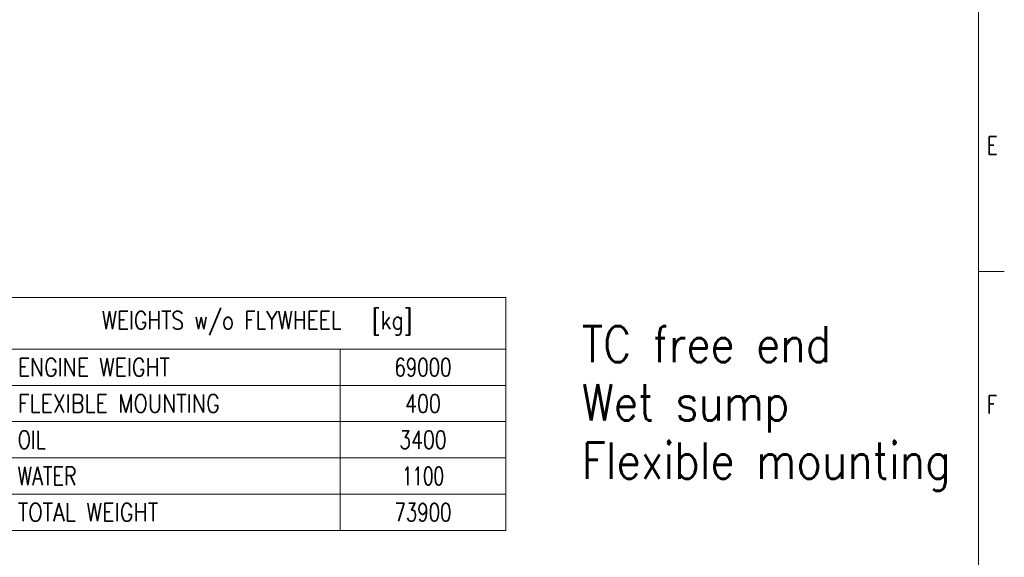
# Model space of a CAD drawing. Header units: inches. Extents: x 0 to 23760, y -13 to 16800.
# Tile 191 of 256: x 16160 to 23760, y 4192 to 8346. Entities that reach past the tile are written whole.
import ezdxf

# ---------------------------------------------------------------- set-up
doc = ezdxf.new("R2010")
doc.units = ezdxf.units.IN
doc.layers.add('210', color=7, linetype='Continuous', true_color=0xffffff)
doc.layers.add('254', color=7, linetype='Continuous', true_color=0xffffff)
doc.styles.add('latin_extended', font='simplex.shx')

# ---------------------------------------------------------------- blocks, each defined once
blk = doc.blocks.new('TabularNote1')
at = {"layer": '254', "color": 172, "linetype": 'Continuous', "lineweight": 18}
for p, q in [((0, 0), (64, 0)), ((0, 0), (0, -10)), ((64, 0), (96, 0)), ((96, 0), (96, -10)), ((0, -10), (64, -10)), ((0, -10), (0, -17)), ((64, -10), (96, -10)), ((64, -10), (64, -17)), ((96, -10), (96, -17)), ((0, -17), (64, -17)), ((0, -17), (0, -24)), ((64, -17), (96, -17)), ((64, -17), (64, -24)), ((96, -17), (96, -24)), ((0, -24), (64, -24)), ((0, -24), (0, -31)), ((64, -24), (96, -24)), ((64, -24), (64, -31)), ((96, -24), (96, -31)), ((0, -31), (64, -31)), ((64, -31), (96, -31)), ((64, -31), (64, -38)), ((96, -31), (96, -38)), ((0, -38), (64, -38)), ((64, -38), (96, -38)), ((64, -38), (64, -45)), ((96, -38), (96, -45)), ((0, -45), (64, -45)), ((64, -45), (96, -45))]:
    blk.add_line(p, q, dxfattribs=at)
at = {"layer": '254', "color": 172, "linetype": 'Continuous', "lineweight": 25}
for p, q in [((0, -31), (0, -38)), ((0, -38), (0, -45))]:
    blk.add_line(p, q, dxfattribs=at)
at = {"layer": '254', "color": 2, "linetype": 'Continuous', "lineweight": 13, "char_height": 3.5, "line_spacing_factor": 0.963855, "style": 'latin_extended'}
for s, insert, attachment_point in [('\\W0.8138;WEIGHTS w/o FLYWHEEL   [kg]', (48, -5), 5), ('\\W0.8258;ENGINE WEIGHT', (1.8175, -13.5), 4), ('\\W0.7330;69000', (80, -13.5), 5), ('\\W0.8324;FLEXIBLE MOUNTING', (1.8175, -20.5), 4), ('\\W0.7656;400', (80, -20.5), 5), ('\\W0.7656;OIL', (1.8175, -27.5), 4), ('\\W0.7627;3400', (80, -27.5), 5), ('\\W0.7713;WATER', (1.8175, -34.5), 4), ('\\W0.6761;1100', (80, -34.5), 5), ('\\W0.8408;TOTAL WEIGHT', (1.8175, -41.5), 4), ('\\W0.7330;73900', (80, -41.5), 5)]:
    blk.add_mtext(s, dxfattribs=dict(at, insert=insert, attachment_point=attachment_point))

msp = doc.modelspace()

# ---------------------------------------------------------------- linework, layer by layer
at = {"layer": '210', "color": 7, "linetype": 'Continuous', "lineweight": 18}
for p, q in [((23560, 200), (23560, 16600)), ((23760, 6400), (23560, 6400))]:
    msp.add_line(p, q, dxfattribs=at)

# ---------------------------------------------------------------- block references
at = {"layer": '254', "color": 172, "linetype": 'Continuous', "lineweight": 18, "xscale": 40, "yscale": 40, "zscale": 40}
msp.add_blockref('TabularNote1', (16072.675, 6200.746), dxfattribs=at)

# ---------------------------------------------------------------- texts
at = {"layer": '210', "color": 211, "linetype": 'Continuous', "lineweight": 18, "char_height": 140, "attachment_point": 7, "line_spacing_factor": 0.963855, "style": 'latin_extended'}
for s, insert in [('\\W0.7067;E', (23627.11, 7303.644)), ('\\W0.7067;F', (23627.11, 5303.644))]:
    msp.add_mtext(s, dxfattribs=dict(at, insert=insert))
at = {"layer": '254', "color": 2, "linetype": 'Continuous', "lineweight": 13, "insert": (20497.687, 4706.079), "char_height": 280, "attachment_point": 7, "line_spacing_factor": 0.963855, "style": 'latin_extended'}
msp.add_mtext('\\W0.8633;TC free end\\PWet sump\\PFlexible mounting', dxfattribs=at)

doc.saveas('drawing.dxf')
